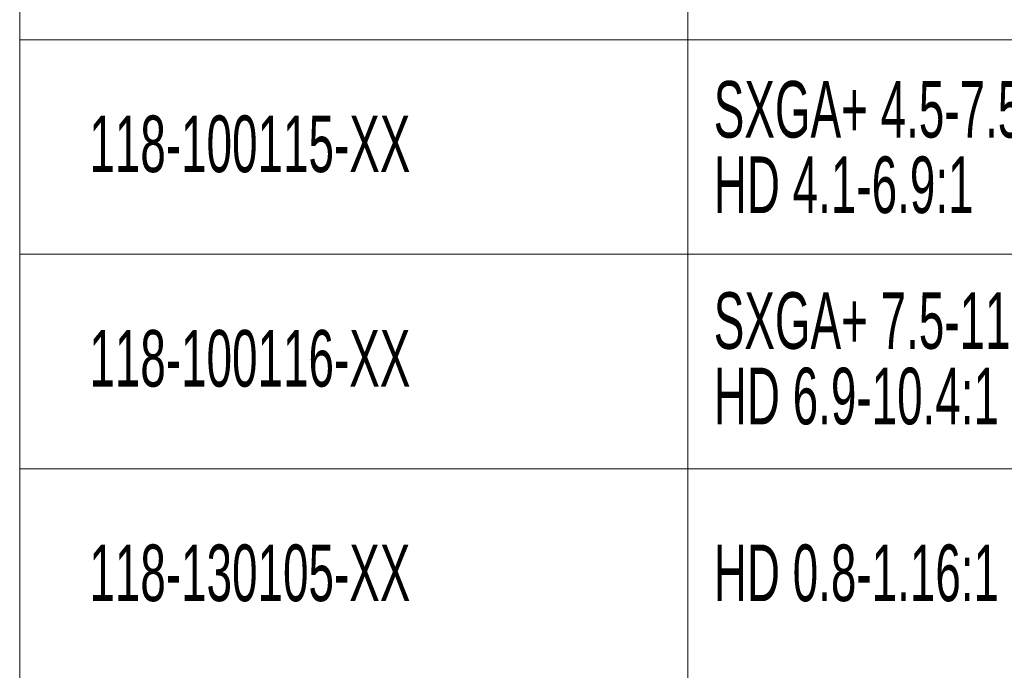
# Model space of a CAD drawing. Header units: millimetres. Extents: x 0 to 1118, y 0 to 864.
# Tile 6 of 20: x 872 to 973, y 68 to 135. Entities that reach past the tile are written whole.
import ezdxf

# ---------------------------------------------------------------- set-up
doc = ezdxf.new("R2010")
doc.units = ezdxf.units.MM
doc.styles.add('SLDTEXTSTYLE3', font='TXT', dxfattribs={"width": 0.605})

# ---------------------------------------------------------------- blocks, each defined once
blk = doc.blocks.new('SW_TABLEANNOTATION_1')
at = {"color": 0, "linetype": 'Continuous', "lineweight": 0}
for p, q in [((0, 0), (0, -242.64)), ((68.65, 0), (68.65, -242.64)), ((0, -154.4), (233.08, -154.4)), ((0, -176.46), (233.08, -176.46)), ((0, -198.52), (233.08, -198.52))]:
    blk.add_line(p, q, dxfattribs=at)
at = {"color": 0, "linetype": 'Continuous', "lineweight": 0, "char_height": 5.8208, "attachment_point": 1, "style": 'SLDTEXTSTYLE3'}
for s, insert in [('SXGA+ 4.5-7.5:1', (71.33, -158.64)), ('118-100115-XX', (7.16, -162.19)), ('HD 4.1-6.9:1', (71.33, -166.4)), ('SXGA+ 7.5-11:1', (71.33, -180.36)), ('118-100116-XX', (7.16, -184.24)), ('HD 6.9-10.4:1', (71.33, -188.12)), ('118-130105-XX', (7.16, -206.3)), ('HD 0.8-1.16:1', (71.33, -206.3))]:
    blk.add_mtext(s, dxfattribs=dict(at, insert=insert))

msp = doc.modelspace()

# ---------------------------------------------------------------- block references
at = {"color": 7, "linetype": 'Continuous', "lineweight": 0}
msp.add_blockref('SW_TABLEANNOTATION_1', (871.506, 287.03), dxfattribs=at)

doc.saveas('drawing.dxf')
